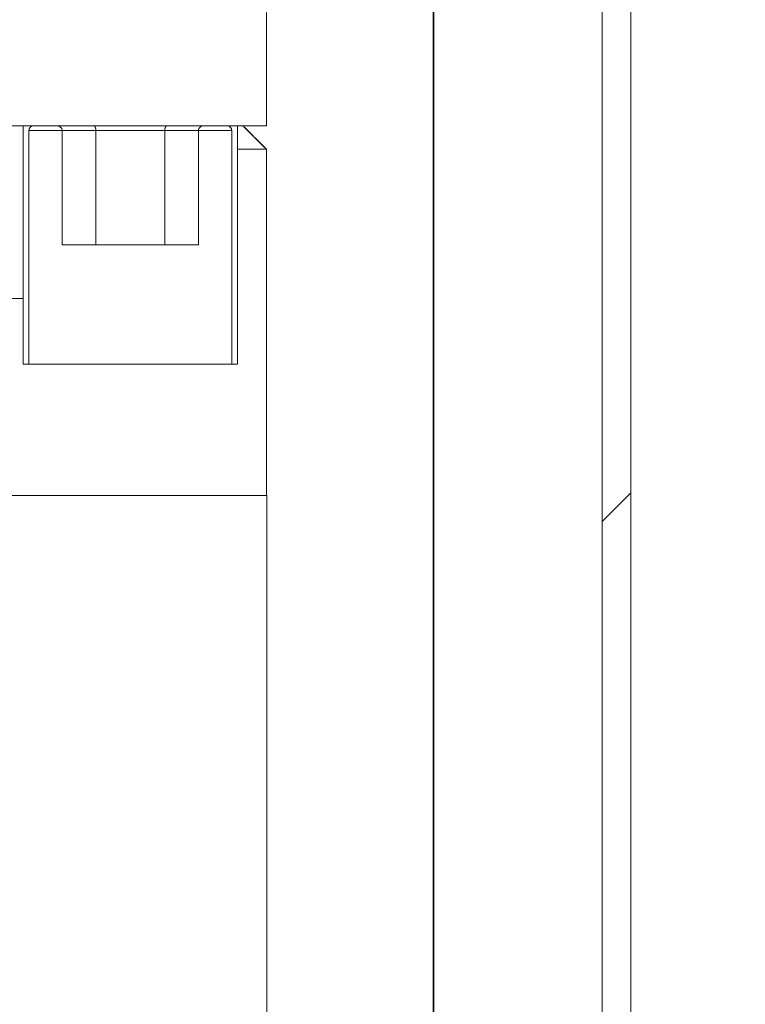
# Model space of a CAD drawing. Header units: millimetres. Extents: x 4 to 1188, y 1 to 840.
# Tile 169 of 256: x 684.98 to 689.04, y 309.71 to 315.22. Entities that reach past the tile are written whole.
import ezdxf

# ---------------------------------------------------------------- set-up
doc = ezdxf.new("R2010")
doc.units = ezdxf.units.MM
doc.layers.add('1', color=7, linetype='Continuous')
doc.styles.add('Arial Unicode MS', font='Arial Unicode MS')
doc.dimstyles.get("Standard").update_dxf_attribs({"dimtxt": 0.18, "dimasz": 0.18, "dimexe": 0.18, "dimexo": 0.0625, "dimgap": 0.09, "dimtad": 0, "dimtih": 1, "dimtoh": 1, "dimdec": 4, "dimzin": 0, "dimdsep": 46, "dimtxsty": 'Standard', "dimcen": 0.09, "dimadec": 0, "dimazin": 0, "dimtfac": 1, "dimtdec": 4, "dimtofl": 0, "dimtmove": 0, "dimatfit": 3, "dimfxl": 0, "dimtolj": 1, "dimtzin": 0, "dimarcsym": 0})

# ---------------------------------------------------------------- blocks, each defined once
blk = doc.blocks.new('_U9')
at = {"layer": '1', "color": 18, "lineweight": 35}
for p, q in [((765.5658, 431.4159), (765.5658, 279.2286)), ((687.2926, 333.4197), (687.2926, 279.2286)), ((687.2926, 281.2286), (765.5658, 281.2286))]:
    blk.add_line(p, q, dxfattribs=at)
at = {"layer": '1', "color": 18, "lineweight": 70}
for points in [[(687.2926, 281.2286), (690.7926, 282.0046), (690.7926, 280.4527)], [(765.5658, 281.2286), (762.0658, 280.4527), (762.0658, 282.0046)]]:
    blk.add_solid(points, dxfattribs=at)
at = {"layer": '1', "color": 18, "linetype": 'Continuous', "lineweight": 13, "insert": (723.2419, 281.9755), "char_height": 3, "attachment_point": 7, "line_spacing_factor": 1.047437, "style": 'Arial Unicode MS'}
blk.add_mtext('\\fArial Unicode MS|b0|i0;\\W1.0000;587', dxfattribs=at)

msp = doc.modelspace()

# ---------------------------------------------------------------- hatches: boundary and pattern name
at = {"layer": '1', "linetype": 'Continuous', "lineweight": 35}
h = msp.add_hatch(dxfattribs=at)
h.set_pattern_fill('ANSI31', color=154, scale=1.55, angle=-2.13e-14, style=0)
h.paths.add_polyline_path([(688.3951, 292.0753), (688.2351, 292.0753), (688.2351, 326.3989), (688.3951, 326.3989)], flags=0)
h = msp.add_hatch(dxfattribs=at)
h.set_pattern_fill('ANSI31', color=154, scale=1.55, angle=-2.13e-14, style=0)
h.paths.add_polyline_path([(677.425, 315.2564), (679.4917, 315.2564), (679.4917, 314.623), (677.425, 314.623)], flags=0)
h.paths.add_polyline_path([(684.9584, 315.2564), (686.3584, 315.2564), (686.3584, 314.623), (684.9584, 314.623)], flags=0)

# ---------------------------------------------------------------- linework, layer by layer
at = {"layer": '1', "color": 154, "linetype": 'Continuous', "lineweight": 13}
for p, q in [((688.2351, 292.0753), (688.2351, 326.3989)), ((688.3951, 326.3989), (688.3951, 292.0753)), ((686.3584, 314.623), (686.3584, 315.2564)), ((686.3584, 315.2564), (686.3584, 314.623)), ((684.8926, 314.623), (684.9969, 314.623)), ((684.8926, 314.623), (684.9969, 314.623)), ((684.8926, 314.623), (684.9969, 314.623)), ((686.3584, 314.623), (684.9584, 314.623)), ((684.9969, 314.623), (684.9969, 313.2897)), ((684.9969, 314.623), (684.9969, 313.2897)), ((684.9969, 314.623), (684.9969, 313.2897)), ((685.0569, 314.623), (685.1847, 314.623)), ((685.0569, 314.623), (685.1847, 314.623)), ((685.0569, 314.623), (685.1847, 314.623)), ((686.009, 314.623), (686.1369, 314.623)), ((686.009, 314.623), (686.1369, 314.623)), ((686.009, 314.623), (686.1369, 314.623)), ((686.1969, 313.2897), (686.1969, 314.623)), ((686.1969, 314.623), (686.2259, 314.623)), ((686.1969, 313.2897), (686.1969, 314.623)), ((686.1969, 314.623), (686.2259, 314.623)), ((686.1969, 314.623), (686.2259, 314.623)), ((686.1969, 313.2897), (686.1969, 314.623)), ((686.3576, 314.4913), (686.2259, 314.623)), ((686.3576, 314.4913), (686.2259, 314.623)), ((686.3576, 314.4913), (686.2259, 314.623)), ((686.2259, 314.623), (686.3576, 314.4913)), ((686.2259, 314.623), (686.3576, 314.4913)), ((686.2259, 314.623), (686.3576, 314.4913)), ((685.0303, 314.5964), (685.0303, 313.2897)), ((685.0303, 314.5964), (685.0303, 313.2897)), ((685.0303, 314.5964), (685.0303, 313.2897)), ((685.2155, 314.5964), (685.0303, 314.5964)), ((685.2155, 314.5964), (685.0303, 314.5964)), ((685.2155, 314.5964), (685.0303, 314.5964)), ((685.2155, 314.5964), (685.0303, 314.5964)), ((685.2155, 314.5964), (685.0303, 314.5964)), ((685.2155, 314.5964), (685.0303, 314.5964)), ((685.2155, 313.9564), (685.2155, 314.5964)), ((685.2155, 313.9564), (685.2155, 314.5964)), ((685.2155, 313.9564), (685.2155, 314.5964)), ((685.2155, 314.5964), (685.4045, 314.5964)), ((685.2155, 314.5964), (685.4045, 314.5964)), ((685.4045, 314.5964), (685.2155, 314.5964)), ((685.4045, 314.5964), (685.2155, 314.5964)), ((685.4045, 314.5964), (685.2155, 314.5964)), ((685.2155, 314.5964), (685.4045, 314.5964)), ((685.4045, 314.5964), (685.4045, 313.9564)), ((685.7894, 314.5964), (685.4045, 314.5964)), ((685.4045, 314.5964), (685.7894, 314.5964)), ((685.4045, 313.9564), (685.4045, 314.5964)), ((685.4045, 314.5964), (685.7894, 314.5964)), ((685.4045, 313.9564), (685.4045, 314.5964)), ((685.7894, 314.5964), (685.4045, 314.5964)), ((685.4045, 314.5964), (685.4045, 313.9564)), ((685.4045, 314.5964), (685.7894, 314.5964)), ((685.4045, 313.9564), (685.4045, 314.5964)), ((685.4045, 314.5964), (685.4045, 313.9564)), ((685.7894, 314.5964), (685.4045, 314.5964)), ((685.7894, 314.5964), (685.7894, 313.9564)), ((685.7894, 313.9564), (685.7894, 314.5964)), ((685.7894, 314.5964), (685.7894, 313.9564)), ((685.9782, 314.5964), (685.7894, 314.5964)), ((685.9782, 314.5964), (685.7894, 314.5964)), ((685.9782, 314.5964), (685.7894, 314.5964)), ((685.7894, 313.9564), (685.7894, 314.5964)), ((685.7894, 314.5964), (685.7894, 313.9564)), ((685.7894, 313.9564), (685.7894, 314.5964)), ((685.7894, 314.5964), (685.9782, 314.5964)), ((685.7894, 314.5964), (685.9782, 314.5964)), ((685.7894, 314.5964), (685.9782, 314.5964)), ((685.9782, 314.5964), (685.9782, 313.9564)), ((685.9782, 314.5964), (685.9782, 313.9564)), ((685.9782, 314.5964), (685.9782, 313.9564)), ((686.1635, 314.5964), (685.9782, 314.5964)), ((686.1635, 314.5964), (685.9782, 314.5964)), ((686.1635, 314.5964), (685.9782, 314.5964)), ((686.1635, 314.5964), (685.9782, 314.5964)), ((686.1635, 314.5964), (685.9782, 314.5964)), ((686.1635, 314.5964), (685.9782, 314.5964)), ((686.1635, 313.2897), (686.1635, 314.5964)), ((686.1635, 313.2897), (686.1635, 314.5964)), ((686.1635, 313.2897), (686.1635, 314.5964)), ((686.3576, 314.4913), (686.1968, 314.4913)), ((686.1968, 314.4913), (686.3576, 314.4913)), ((686.3576, 314.4913), (686.1968, 314.4913)), ((686.3576, 314.4913), (686.1968, 314.4913)), ((686.1968, 314.4913), (686.3576, 314.4913)), ((686.1968, 314.4913), (686.3576, 314.4913)), ((686.3576, 312.5564), (686.3576, 314.4913)), ((686.3576, 312.5564), (686.3576, 314.4913)), ((686.3576, 312.5564), (686.3576, 314.4913)), ((686.3576, 314.4913), (686.3576, 312.5564)), ((686.3576, 312.5564), (686.3576, 314.4913)), ((686.3576, 312.5564), (686.3576, 314.4913)), ((686.3576, 314.4913), (686.3576, 312.5564)), ((686.3576, 312.5564), (686.3576, 314.4913)), ((686.3576, 314.4913), (686.3576, 312.5564)), ((685.2155, 313.9564), (685.9782, 313.9564)), ((685.2155, 313.9564), (685.9782, 313.9564)), ((685.2155, 313.9564), (685.9782, 313.9564)), ((685.4045, 313.9564), (685.2155, 313.9564)), ((685.4045, 313.9564), (685.2155, 313.9564)), ((685.4045, 313.9564), (685.2155, 313.9564)), ((685.9782, 313.9564), (685.7894, 313.9564)), ((685.9782, 313.9564), (685.7894, 313.9564)), ((685.9782, 313.9564), (685.7894, 313.9564)), ((684.9969, 313.6564), (684.8206, 313.6564)), ((684.9969, 313.2897), (685.0303, 313.2897)), ((684.9969, 313.2897), (685.0303, 313.2897)), ((684.9969, 313.2897), (685.0303, 313.2897)), ((685.0303, 313.2897), (686.1635, 313.2897)), ((685.0303, 313.2897), (686.1635, 313.2897)), ((685.0303, 313.2897), (686.1635, 313.2897)), ((686.1635, 313.2897), (686.1969, 313.2897)), ((686.1635, 313.2897), (686.1969, 313.2897)), ((686.1635, 313.2897), (686.1969, 313.2897)), ((678.0942, 312.5564), (686.3576, 312.5564)), ((678.0942, 312.5564), (686.3576, 312.5564)), ((678.0942, 312.5564), (686.3576, 312.5564)), ((686.3576, 312.5564), (686.3592, 312.5564)), ((686.3576, 312.5564), (686.3592, 312.5564)), ((686.3576, 312.5564), (686.3592, 312.5564)), ((686.3592, 294.1964), (686.3592, 312.5564)), ((686.3592, 294.1964), (686.3592, 312.5564)), ((686.3592, 294.1964), (686.3592, 312.5564)), ((686.3592, 294.2908), (686.3592, 312.5564)), ((686.3592, 312.5564), (686.3592, 294.2908)), ((686.3592, 294.2908), (686.3592, 312.5564)), ((686.3592, 294.2908), (686.3592, 312.5564)), ((686.3592, 312.5564), (686.3592, 294.2908)), ((686.3592, 312.5564), (686.3592, 294.2908))]:
    msp.add_line(p, q, dxfattribs=at)
for centre, ratio, start_param, end_param in [((685.1847, 314.5964), 0.865954, 0, 1.570796), ((685.1847, 314.5964), 0.865954, 0, 1.570796), ((685.1847, 314.5964), 0.865954, 0, 1.570796), ((686.009, 314.5964), 0.866097, 1.570796, 3.141593), ((686.009, 314.5964), 0.866097, 1.570796, 3.141593), ((686.009, 314.5964), 0.866097, 1.570796, 3.141593)]:
    msp.add_ellipse(centre, major_axis=(0.0308, 0), ratio=ratio, start_param=start_param, end_param=end_param, dxfattribs=at)
for points, degree, knots in [([(684.9969, 314.623), (684.9972, 314.623), (685.0027, 314.623), (685.02, 314.623), (685.0652, 314.623), (685.1309, 314.623), (685.2144, 314.623), (685.3127, 314.623), (685.4219, 314.623), (685.5378, 314.623), (685.656, 314.623), (685.7719, 314.623), (685.8811, 314.623), (685.9794, 314.623), (686.063, 314.623), (686.1286, 314.623), (686.1738, 314.623), (686.1911, 314.623), (686.1966, 314.623), (686.1969, 314.623)], 2, [0, 0, 0, 0.028215, 0.05967, 0.12258, 0.18549, 0.2484, 0.31131, 0.37422, 0.437129, 0.500039, 0.562949, 0.625859, 0.688769, 0.751679, 0.814589, 0.877499, 0.940409, 0.971864, 1, 1, 1]), ([(684.9969, 314.623), (684.9972, 314.623), (685.0027, 314.623), (685.02, 314.623), (685.0652, 314.623), (685.1309, 314.623), (685.2144, 314.623), (685.3127, 314.623), (685.4219, 314.623), (685.5378, 314.623), (685.656, 314.623), (685.7719, 314.623), (685.8811, 314.623), (685.9794, 314.623), (686.063, 314.623), (686.1286, 314.623), (686.1738, 314.623), (686.1911, 314.623), (686.1966, 314.623), (686.1969, 314.623)], 2, [0, 0, 0, 0.028215, 0.05967, 0.12258, 0.18549, 0.2484, 0.31131, 0.37422, 0.437129, 0.500039, 0.562949, 0.625859, 0.688769, 0.751679, 0.814589, 0.877499, 0.940409, 0.971864, 1, 1, 1]), ([(684.9969, 314.623), (684.9972, 314.623), (685.0027, 314.623), (685.02, 314.623), (685.0652, 314.623), (685.1309, 314.623), (685.2144, 314.623), (685.3127, 314.623), (685.4219, 314.623), (685.5378, 314.623), (685.656, 314.623), (685.7719, 314.623), (685.8811, 314.623), (685.9794, 314.623), (686.063, 314.623), (686.1286, 314.623), (686.1738, 314.623), (686.1911, 314.623), (686.1966, 314.623), (686.1969, 314.623)], 2, [0, 0, 0, 0.028215, 0.05967, 0.12258, 0.18549, 0.2484, 0.31131, 0.37422, 0.437129, 0.500039, 0.562949, 0.625859, 0.688769, 0.751679, 0.814589, 0.877499, 0.940409, 0.971864, 1, 1, 1]), ([(685.0303, 314.5964), (685.0303, 314.5981), (685.0304, 314.5998), (685.0309, 314.6024), (685.0312, 314.6033), (685.0317, 314.6049), (685.032, 314.6058), (685.033, 314.6082), (685.0338, 314.6097), (685.0357, 314.6126), (685.0368, 314.614), (685.0387, 314.6158), (685.0393, 314.6164), (685.0407, 314.6175), (685.0414, 314.6181), (685.0436, 314.6195), (685.0451, 314.6203), (685.0483, 314.6217), (685.05, 314.6222), (685.0535, 314.6229), (685.0552, 314.623), (685.0569, 314.623)], 3, [0, 0, 0, 0, 0.125, 0.125, 0.1875, 0.1875, 0.25, 0.25, 0.375, 0.375, 0.5, 0.5, 0.5625, 0.5625, 0.625, 0.625, 0.75, 0.75, 0.875, 0.875, 1, 1, 1, 1]), ([(685.0303, 314.5964), (685.0303, 314.5981), (685.0304, 314.5998), (685.0309, 314.6024), (685.0312, 314.6033), (685.0317, 314.6049), (685.032, 314.6058), (685.033, 314.6082), (685.0338, 314.6097), (685.0357, 314.6126), (685.0368, 314.614), (685.0387, 314.6158), (685.0393, 314.6164), (685.0407, 314.6175), (685.0414, 314.6181), (685.0436, 314.6195), (685.0451, 314.6203), (685.0483, 314.6217), (685.05, 314.6222), (685.0535, 314.6229), (685.0552, 314.623), (685.0569, 314.623)], 3, [0, 0, 0, 0, 0.125, 0.125, 0.1875, 0.1875, 0.25, 0.25, 0.375, 0.375, 0.5, 0.5, 0.5625, 0.5625, 0.625, 0.625, 0.75, 0.75, 0.875, 0.875, 1, 1, 1, 1]), ([(685.0303, 314.5964), (685.0303, 314.5981), (685.0304, 314.5998), (685.0309, 314.6024), (685.0312, 314.6033), (685.0317, 314.6049), (685.032, 314.6058), (685.033, 314.6082), (685.0338, 314.6097), (685.0357, 314.6126), (685.0368, 314.614), (685.0387, 314.6158), (685.0393, 314.6164), (685.0407, 314.6175), (685.0414, 314.6181), (685.0436, 314.6195), (685.0451, 314.6203), (685.0483, 314.6217), (685.05, 314.6222), (685.0535, 314.6229), (685.0552, 314.623), (685.0569, 314.623)], 3, [0, 0, 0, 0, 0.125, 0.125, 0.1875, 0.1875, 0.25, 0.25, 0.375, 0.375, 0.5, 0.5, 0.5625, 0.5625, 0.625, 0.625, 0.75, 0.75, 0.875, 0.875, 1, 1, 1, 1]), ([(685.4045, 314.5964), (685.4045, 314.5967), (685.4045, 314.5973), (685.4045, 314.5982), (685.4044, 314.5991), (685.4044, 314.6), (685.4043, 314.6009), (685.4042, 314.6018), (685.404, 314.6027), (685.4039, 314.6036), (685.4037, 314.6045), (685.4036, 314.6054), (685.4034, 314.6063), (685.4032, 314.6072), (685.4029, 314.6081), (685.4027, 314.6089), (685.4024, 314.6098), (685.4021, 314.6106), (685.4018, 314.6114), (685.4015, 314.6122), (685.4011, 314.613), (685.4008, 314.6138), (685.4004, 314.6145), (685.3998, 314.6156), (685.3989, 314.6169), (685.3978, 314.6185), (685.3964, 314.6199), (685.3953, 314.6208), (685.3944, 314.6214), (685.3937, 314.6218), (685.393, 314.6222), (685.3921, 314.6225), (685.3912, 314.6228), (685.3902, 314.623), (685.3895, 314.623), (685.3891, 314.623)], 3, [0, 0, 0, 0, 0.01997, 0.040053, 0.060258, 0.080593, 0.101066, 0.121685, 0.142458, 0.163393, 0.184495, 0.205774, 0.227235, 0.248886, 0.270733, 0.292783, 0.315042, 0.337516, 0.360211, 0.383132, 0.406287, 0.429679, 0.453314, 0.477197, 0.535527, 0.597749, 0.663908, 0.734041, 0.761014, 0.791659, 0.825978, 0.863971, 0.905639, 0.950982, 1, 1, 1, 1]), ([(685.4045, 314.5964), (685.4045, 314.5967), (685.4045, 314.5973), (685.4045, 314.5982), (685.4044, 314.5991), (685.4044, 314.6), (685.4043, 314.6009), (685.4042, 314.6018), (685.404, 314.6027), (685.4039, 314.6036), (685.4037, 314.6045), (685.4036, 314.6054), (685.4034, 314.6063), (685.4032, 314.6072), (685.4029, 314.6081), (685.4027, 314.6089), (685.4024, 314.6098), (685.4021, 314.6106), (685.4018, 314.6114), (685.4015, 314.6122), (685.4011, 314.613), (685.4008, 314.6138), (685.4004, 314.6145), (685.3998, 314.6156), (685.3989, 314.6169), (685.3978, 314.6185), (685.3964, 314.6199), (685.3953, 314.6208), (685.3944, 314.6214), (685.3937, 314.6218), (685.393, 314.6222), (685.3921, 314.6225), (685.3912, 314.6228), (685.3902, 314.623), (685.3895, 314.623), (685.3891, 314.623)], 3, [0, 0, 0, 0, 0.01997, 0.040053, 0.060258, 0.080593, 0.101066, 0.121685, 0.142458, 0.163393, 0.184495, 0.205774, 0.227235, 0.248886, 0.270733, 0.292783, 0.315042, 0.337516, 0.360211, 0.383132, 0.406287, 0.429679, 0.453314, 0.477197, 0.535527, 0.597749, 0.663908, 0.734041, 0.761014, 0.791659, 0.825978, 0.863971, 0.905639, 0.950982, 1, 1, 1, 1]), ([(685.3891, 314.623), (685.3893, 314.623), (685.3897, 314.623), (685.3902, 314.623), (685.3907, 314.6229), (685.3912, 314.6228), (685.3917, 314.6227), (685.3922, 314.6225), (685.3926, 314.6223), (685.393, 314.6222), (685.3934, 314.622), (685.3938, 314.6218), (685.3941, 314.6216), (685.3944, 314.6214), (685.3947, 314.6212), (685.3954, 314.6207), (685.3964, 314.6199), (685.3978, 314.6185), (685.3989, 314.6169), (685.3999, 314.6154), (685.4007, 314.6139), (685.4014, 314.6125), (685.402, 314.611), (685.4025, 314.6095), (685.403, 314.6079), (685.4034, 314.6063), (685.4038, 314.6047), (685.404, 314.603), (685.4042, 314.6014), (685.4044, 314.5997), (685.4045, 314.598), (685.4045, 314.5969), (685.4045, 314.5964)], 3, [0, 0, 0, 0, 0.024963, 0.049007, 0.072135, 0.094345, 0.115637, 0.136012, 0.155469, 0.174009, 0.191632, 0.208338, 0.224127, 0.238999, 0.252955, 0.265994, 0.336091, 0.40224, 0.464478, 0.52285, 0.566437, 0.609204, 0.651186, 0.692416, 0.732931, 0.772769, 0.811971, 0.85058, 0.88864, 0.926197, 0.963301, 1, 1, 1, 1]), ([(685.3891, 314.623), (685.3893, 314.623), (685.3897, 314.623), (685.3902, 314.623), (685.3907, 314.6229), (685.3912, 314.6228), (685.3917, 314.6227), (685.3922, 314.6225), (685.3926, 314.6223), (685.393, 314.6222), (685.3934, 314.622), (685.3938, 314.6218), (685.3941, 314.6216), (685.3944, 314.6214), (685.3947, 314.6212), (685.3954, 314.6207), (685.3964, 314.6199), (685.3978, 314.6185), (685.3989, 314.6169), (685.3999, 314.6154), (685.4007, 314.6139), (685.4014, 314.6125), (685.402, 314.611), (685.4025, 314.6095), (685.403, 314.6079), (685.4034, 314.6063), (685.4038, 314.6047), (685.404, 314.603), (685.4042, 314.6014), (685.4044, 314.5997), (685.4045, 314.598), (685.4045, 314.5969), (685.4045, 314.5964)], 3, [0, 0, 0, 0, 0.024963, 0.049007, 0.072135, 0.094345, 0.115637, 0.136012, 0.155469, 0.174009, 0.191632, 0.208338, 0.224127, 0.238999, 0.252955, 0.265994, 0.336091, 0.40224, 0.464478, 0.52285, 0.566437, 0.609204, 0.651186, 0.692416, 0.732931, 0.772769, 0.811971, 0.85058, 0.88864, 0.926197, 0.963301, 1, 1, 1, 1]), ([(685.3891, 314.623), (685.3893, 314.623), (685.3897, 314.623), (685.3902, 314.623), (685.3907, 314.6229), (685.3912, 314.6228), (685.3917, 314.6227), (685.3922, 314.6225), (685.3926, 314.6223), (685.393, 314.6222), (685.3934, 314.622), (685.3938, 314.6218), (685.3941, 314.6216), (685.3944, 314.6214), (685.3947, 314.6212), (685.3954, 314.6207), (685.3964, 314.6199), (685.3978, 314.6185), (685.3989, 314.6169), (685.3999, 314.6154), (685.4007, 314.6139), (685.4014, 314.6125), (685.402, 314.611), (685.4025, 314.6095), (685.403, 314.6079), (685.4034, 314.6063), (685.4038, 314.6047), (685.404, 314.603), (685.4042, 314.6014), (685.4044, 314.5997), (685.4045, 314.598), (685.4045, 314.5969), (685.4045, 314.5964)], 3, [0, 0, 0, 0, 0.024963, 0.049007, 0.072135, 0.094345, 0.115637, 0.136012, 0.155469, 0.174009, 0.191632, 0.208338, 0.224127, 0.238999, 0.252955, 0.265994, 0.336091, 0.40224, 0.464478, 0.52285, 0.566437, 0.609204, 0.651186, 0.692416, 0.732931, 0.772769, 0.811971, 0.85058, 0.88864, 0.926197, 0.963301, 1, 1, 1, 1]), ([(685.4045, 314.5964), (685.4045, 314.5967), (685.4045, 314.5973), (685.4045, 314.5982), (685.4044, 314.5991), (685.4044, 314.6), (685.4043, 314.6009), (685.4042, 314.6018), (685.404, 314.6027), (685.4039, 314.6036), (685.4037, 314.6045), (685.4036, 314.6054), (685.4034, 314.6063), (685.4032, 314.6072), (685.4029, 314.6081), (685.4027, 314.6089), (685.4024, 314.6098), (685.4021, 314.6106), (685.4018, 314.6114), (685.4015, 314.6122), (685.4011, 314.613), (685.4008, 314.6138), (685.4004, 314.6145), (685.3998, 314.6156), (685.3989, 314.6169), (685.3978, 314.6185), (685.3964, 314.6199), (685.3953, 314.6208), (685.3944, 314.6214), (685.3937, 314.6218), (685.393, 314.6222), (685.3921, 314.6225), (685.3912, 314.6228), (685.3902, 314.623), (685.3895, 314.623), (685.3891, 314.623)], 3, [0, 0, 0, 0, 0.01997, 0.040053, 0.060258, 0.080593, 0.101066, 0.121685, 0.142458, 0.163393, 0.184495, 0.205774, 0.227235, 0.248886, 0.270733, 0.292783, 0.315042, 0.337516, 0.360211, 0.383132, 0.406287, 0.429679, 0.453314, 0.477197, 0.535527, 0.597749, 0.663908, 0.734041, 0.761014, 0.791659, 0.825978, 0.863971, 0.905639, 0.950982, 1, 1, 1, 1]), ([(685.8048, 314.623), (685.8046, 314.623), (685.8042, 314.623), (685.8037, 314.623), (685.8032, 314.6229), (685.8027, 314.6228), (685.8022, 314.6227), (685.8018, 314.6225), (685.8013, 314.6223), (685.8009, 314.6222), (685.8005, 314.622), (685.8002, 314.6218), (685.7998, 314.6216), (685.7995, 314.6214), (685.7992, 314.6212), (685.7985, 314.6207), (685.7975, 314.6199), (685.7961, 314.6185), (685.795, 314.6169), (685.794, 314.6154), (685.7932, 314.6139), (685.7925, 314.6125), (685.7919, 314.611), (685.7914, 314.6095), (685.7909, 314.6079), (685.7905, 314.6063), (685.7902, 314.6047), (685.7899, 314.603), (685.7897, 314.6014), (685.7895, 314.5997), (685.7894, 314.598), (685.7894, 314.5969), (685.7894, 314.5964)], 3, [0, 0, 0, 0, 0.024963, 0.049007, 0.072135, 0.094345, 0.115637, 0.136012, 0.155469, 0.174009, 0.191632, 0.208338, 0.224127, 0.238999, 0.252955, 0.265994, 0.336091, 0.40224, 0.464478, 0.52285, 0.566437, 0.609204, 0.651186, 0.692416, 0.732931, 0.772769, 0.811971, 0.85058, 0.88864, 0.926197, 0.963301, 1, 1, 1, 1]), ([(685.7894, 314.5964), (685.7894, 314.5967), (685.7894, 314.5973), (685.7894, 314.5982), (685.7895, 314.5991), (685.7895, 314.6), (685.7896, 314.6009), (685.7897, 314.6018), (685.7898, 314.6027), (685.79, 314.6036), (685.7901, 314.6045), (685.7903, 314.6054), (685.7905, 314.6063), (685.7907, 314.6072), (685.7909, 314.6081), (685.7912, 314.6089), (685.7915, 314.6098), (685.7918, 314.6106), (685.7921, 314.6114), (685.7924, 314.6122), (685.7928, 314.613), (685.7931, 314.6138), (685.7935, 314.6145), (685.7941, 314.6156), (685.795, 314.6169), (685.7961, 314.6185), (685.7975, 314.6199), (685.7986, 314.6208), (685.7995, 314.6214), (685.8002, 314.6218), (685.8009, 314.6222), (685.8018, 314.6225), (685.8027, 314.6228), (685.8037, 314.623), (685.8044, 314.623), (685.8048, 314.623)], 3, [0, 0, 0, 0, 0.01997, 0.040053, 0.060258, 0.080593, 0.101066, 0.121685, 0.142458, 0.163393, 0.184495, 0.205774, 0.227235, 0.248886, 0.270733, 0.292783, 0.315042, 0.337516, 0.360211, 0.383132, 0.406287, 0.429679, 0.453314, 0.477197, 0.535527, 0.597749, 0.663908, 0.734041, 0.761014, 0.791659, 0.825978, 0.863971, 0.905639, 0.950982, 1, 1, 1, 1]), ([(685.7894, 314.5964), (685.7894, 314.5967), (685.7894, 314.5973), (685.7894, 314.5982), (685.7895, 314.5991), (685.7895, 314.6), (685.7896, 314.6009), (685.7897, 314.6018), (685.7898, 314.6027), (685.79, 314.6036), (685.7901, 314.6045), (685.7903, 314.6054), (685.7905, 314.6063), (685.7907, 314.6072), (685.7909, 314.6081), (685.7912, 314.6089), (685.7915, 314.6098), (685.7918, 314.6106), (685.7921, 314.6114), (685.7924, 314.6122), (685.7928, 314.613), (685.7931, 314.6138), (685.7935, 314.6145), (685.7941, 314.6156), (685.795, 314.6169), (685.7961, 314.6185), (685.7975, 314.6199), (685.7986, 314.6208), (685.7995, 314.6214), (685.8002, 314.6218), (685.8009, 314.6222), (685.8018, 314.6225), (685.8027, 314.6228), (685.8037, 314.623), (685.8044, 314.623), (685.8048, 314.623)], 3, [0, 0, 0, 0, 0.01997, 0.040053, 0.060258, 0.080593, 0.101066, 0.121685, 0.142458, 0.163393, 0.184495, 0.205774, 0.227235, 0.248886, 0.270733, 0.292783, 0.315042, 0.337516, 0.360211, 0.383132, 0.406287, 0.429679, 0.453314, 0.477197, 0.535527, 0.597749, 0.663908, 0.734041, 0.761014, 0.791659, 0.825978, 0.863971, 0.905639, 0.950982, 1, 1, 1, 1]), ([(685.7894, 314.5964), (685.7894, 314.5967), (685.7894, 314.5973), (685.7894, 314.5982), (685.7895, 314.5991), (685.7895, 314.6), (685.7896, 314.6009), (685.7897, 314.6018), (685.7898, 314.6027), (685.79, 314.6036), (685.7901, 314.6045), (685.7903, 314.6054), (685.7905, 314.6063), (685.7907, 314.6072), (685.7909, 314.6081), (685.7912, 314.6089), (685.7915, 314.6098), (685.7918, 314.6106), (685.7921, 314.6114), (685.7924, 314.6122), (685.7928, 314.613), (685.7931, 314.6138), (685.7935, 314.6145), (685.7941, 314.6156), (685.795, 314.6169), (685.7961, 314.6185), (685.7975, 314.6199), (685.7986, 314.6208), (685.7995, 314.6214), (685.8002, 314.6218), (685.8009, 314.6222), (685.8018, 314.6225), (685.8027, 314.6228), (685.8037, 314.623), (685.8044, 314.623), (685.8048, 314.623)], 3, [0, 0, 0, 0, 0.01997, 0.040053, 0.060258, 0.080593, 0.101066, 0.121685, 0.142458, 0.163393, 0.184495, 0.205774, 0.227235, 0.248886, 0.270733, 0.292783, 0.315042, 0.337516, 0.360211, 0.383132, 0.406287, 0.429679, 0.453314, 0.477197, 0.535527, 0.597749, 0.663908, 0.734041, 0.761014, 0.791659, 0.825978, 0.863971, 0.905639, 0.950982, 1, 1, 1, 1]), ([(685.8048, 314.623), (685.8046, 314.623), (685.8042, 314.623), (685.8037, 314.623), (685.8032, 314.6229), (685.8027, 314.6228), (685.8022, 314.6227), (685.8018, 314.6225), (685.8013, 314.6223), (685.8009, 314.6222), (685.8005, 314.622), (685.8002, 314.6218), (685.7998, 314.6216), (685.7995, 314.6214), (685.7992, 314.6212), (685.7985, 314.6207), (685.7975, 314.6199), (685.7961, 314.6185), (685.795, 314.6169), (685.794, 314.6154), (685.7932, 314.6139), (685.7925, 314.6125), (685.7919, 314.611), (685.7914, 314.6095), (685.7909, 314.6079), (685.7905, 314.6063), (685.7902, 314.6047), (685.7899, 314.603), (685.7897, 314.6014), (685.7895, 314.5997), (685.7894, 314.598), (685.7894, 314.5969), (685.7894, 314.5964)], 3, [0, 0, 0, 0, 0.024963, 0.049007, 0.072135, 0.094345, 0.115637, 0.136012, 0.155469, 0.174009, 0.191632, 0.208338, 0.224127, 0.238999, 0.252955, 0.265994, 0.336091, 0.40224, 0.464478, 0.52285, 0.566437, 0.609204, 0.651186, 0.692416, 0.732931, 0.772769, 0.811971, 0.85058, 0.88864, 0.926197, 0.963301, 1, 1, 1, 1]), ([(685.8048, 314.623), (685.8046, 314.623), (685.8042, 314.623), (685.8037, 314.623), (685.8032, 314.6229), (685.8027, 314.6228), (685.8022, 314.6227), (685.8018, 314.6225), (685.8013, 314.6223), (685.8009, 314.6222), (685.8005, 314.622), (685.8002, 314.6218), (685.7998, 314.6216), (685.7995, 314.6214), (685.7992, 314.6212), (685.7985, 314.6207), (685.7975, 314.6199), (685.7961, 314.6185), (685.795, 314.6169), (685.794, 314.6154), (685.7932, 314.6139), (685.7925, 314.6125), (685.7919, 314.611), (685.7914, 314.6095), (685.7909, 314.6079), (685.7905, 314.6063), (685.7902, 314.6047), (685.7899, 314.603), (685.7897, 314.6014), (685.7895, 314.5997), (685.7894, 314.598), (685.7894, 314.5969), (685.7894, 314.5964)], 3, [0, 0, 0, 0, 0.024963, 0.049007, 0.072135, 0.094345, 0.115637, 0.136012, 0.155469, 0.174009, 0.191632, 0.208338, 0.224127, 0.238999, 0.252955, 0.265994, 0.336091, 0.40224, 0.464478, 0.52285, 0.566437, 0.609204, 0.651186, 0.692416, 0.732931, 0.772769, 0.811971, 0.85058, 0.88864, 0.926197, 0.963301, 1, 1, 1, 1]), ([(686.1369, 314.623), (686.1386, 314.623), (686.1403, 314.6229), (686.1438, 314.6222), (686.1455, 314.6217), (686.1479, 314.6207), (686.1486, 314.6203), (686.1502, 314.6195), (686.1509, 314.619), (686.1531, 314.6176), (686.1545, 314.6165), (686.1569, 314.614), (686.1581, 314.6126), (686.16, 314.6098), (686.1608, 314.6082), (686.1618, 314.6058), (686.1621, 314.605), (686.1626, 314.6033), (686.1629, 314.6024), (686.1632, 314.6007), (686.1633, 314.5998), (686.1635, 314.5981), (686.1635, 314.5972), (686.1635, 314.5964)], 3, [0, 0, 0, 0, 0.125, 0.125, 0.25, 0.25, 0.3125, 0.3125, 0.375, 0.375, 0.5, 0.5, 0.625, 0.625, 0.75, 0.75, 0.8125, 0.8125, 0.875, 0.875, 0.9375, 0.9375, 1, 1, 1, 1]), ([(686.1369, 314.623), (686.1386, 314.623), (686.1403, 314.6229), (686.1438, 314.6222), (686.1455, 314.6217), (686.1479, 314.6207), (686.1486, 314.6203), (686.1502, 314.6195), (686.1509, 314.619), (686.1531, 314.6176), (686.1545, 314.6165), (686.1569, 314.614), (686.1581, 314.6126), (686.16, 314.6098), (686.1608, 314.6082), (686.1618, 314.6058), (686.1621, 314.605), (686.1626, 314.6033), (686.1629, 314.6024), (686.1632, 314.6007), (686.1633, 314.5998), (686.1635, 314.5981), (686.1635, 314.5972), (686.1635, 314.5964)], 3, [0, 0, 0, 0, 0.125, 0.125, 0.25, 0.25, 0.3125, 0.3125, 0.375, 0.375, 0.5, 0.5, 0.625, 0.625, 0.75, 0.75, 0.8125, 0.8125, 0.875, 0.875, 0.9375, 0.9375, 1, 1, 1, 1]), ([(686.1369, 314.623), (686.1386, 314.623), (686.1403, 314.6229), (686.1438, 314.6222), (686.1455, 314.6217), (686.1479, 314.6207), (686.1486, 314.6203), (686.1502, 314.6195), (686.1509, 314.619), (686.1531, 314.6176), (686.1545, 314.6165), (686.1569, 314.614), (686.1581, 314.6126), (686.16, 314.6098), (686.1608, 314.6082), (686.1618, 314.6058), (686.1621, 314.605), (686.1626, 314.6033), (686.1629, 314.6024), (686.1632, 314.6007), (686.1633, 314.5998), (686.1635, 314.5981), (686.1635, 314.5972), (686.1635, 314.5964)], 3, [0, 0, 0, 0, 0.125, 0.125, 0.25, 0.25, 0.3125, 0.3125, 0.375, 0.375, 0.5, 0.5, 0.625, 0.625, 0.75, 0.75, 0.8125, 0.8125, 0.875, 0.875, 0.9375, 0.9375, 1, 1, 1, 1]), ([(685.0303, 313.2897), (685.0305, 313.2897), (685.0357, 313.2897), (685.052, 313.2897), (685.0947, 313.2897), (685.1567, 313.2897), (685.2357, 313.2897), (685.3285, 313.2897), (685.4316, 313.2897), (685.5411, 313.2897), (685.6527, 313.2897), (685.7622, 313.2897), (685.8653, 313.2897), (685.9581, 313.2897), (686.0371, 313.2897), (686.0991, 313.2897), (686.1418, 313.2897), (686.1581, 313.2897), (686.1633, 313.2897), (686.1635, 313.2897)], 2, [0, 0, 0, 0.028037, 0.059504, 0.122437, 0.185371, 0.248305, 0.311238, 0.374172, 0.437106, 0.500039, 0.562973, 0.625907, 0.68884, 0.751774, 0.814708, 0.877641, 0.940575, 0.972042, 1, 1, 1]), ([(685.0303, 313.2897), (685.0305, 313.2897), (685.0357, 313.2897), (685.052, 313.2897), (685.0947, 313.2897), (685.1567, 313.2897), (685.2357, 313.2897), (685.3285, 313.2897), (685.4316, 313.2897), (685.5411, 313.2897), (685.6527, 313.2897), (685.7622, 313.2897), (685.8653, 313.2897), (685.9581, 313.2897), (686.0371, 313.2897), (686.0991, 313.2897), (686.1418, 313.2897), (686.1581, 313.2897), (686.1633, 313.2897), (686.1635, 313.2897)], 2, [0, 0, 0, 0.028037, 0.059504, 0.122437, 0.185371, 0.248305, 0.311238, 0.374172, 0.437106, 0.500039, 0.562973, 0.625907, 0.68884, 0.751774, 0.814708, 0.877641, 0.940575, 0.972042, 1, 1, 1]), ([(685.0303, 313.2897), (685.0305, 313.2897), (685.0357, 313.2897), (685.052, 313.2897), (685.0947, 313.2897), (685.1567, 313.2897), (685.2357, 313.2897), (685.3285, 313.2897), (685.4316, 313.2897), (685.5411, 313.2897), (685.6527, 313.2897), (685.7622, 313.2897), (685.8653, 313.2897), (685.9581, 313.2897), (686.0371, 313.2897), (686.0991, 313.2897), (686.1418, 313.2897), (686.1581, 313.2897), (686.1633, 313.2897), (686.1635, 313.2897)], 2, [0, 0, 0, 0.028037, 0.059504, 0.122437, 0.185371, 0.248305, 0.311238, 0.374172, 0.437106, 0.500039, 0.562973, 0.625907, 0.68884, 0.751774, 0.814708, 0.877641, 0.940575, 0.972042, 1, 1, 1])]:
    msp.add_open_spline(points, degree=degree, knots=knots, dxfattribs=at)
for points, degree in [([(685.1847, 314.623), (685.3891, 314.623)], 1), ([(685.1847, 314.623), (685.3891, 314.623)], 1), ([(685.1847, 314.623), (685.3891, 314.623)], 1), ([(685.8048, 314.623), (686.009, 314.623)], 1), ([(685.8048, 314.623), (686.009, 314.623)], 1), ([(685.8048, 314.623), (686.009, 314.623)], 1), ([(686.3576, 314.4913), (686.3137, 314.5352), (686.2698, 314.5791), (686.2259, 314.623)], 3), ([(686.3576, 314.4913), (686.3137, 314.5352), (686.2698, 314.5791), (686.2259, 314.623)], 3), ([(686.3576, 314.4913), (686.3137, 314.5352), (686.2698, 314.5791), (686.2259, 314.623)], 3)]:
    msp.add_open_spline(points, degree=degree, dxfattribs=at)

# ---------------------------------------------------------------- dimensions: what is measured, and where the dimension line sits
at = {"layer": '1', "color": 18, "linetype": 'Continuous', "lineweight": 13}
dim = msp.add_linear_dim(base=(765.5658, 281.2286), p1=(687.2926, 370.7829), p2=(765.5658, 432.4159), dimstyle='Standard', override={"dimtxt": 3, "dimasz": 3.5, "dimexe": 2, "dimexo": 1, "dimgap": 1.5, "dimtad": 1, "dimtih": 1, "dimtoh": 0, "dimdec": 0, "dimlfac": 7.5, "dimzin": 8, "dimdsep": 44, "dimlunit": 2, "dimtxsty": 'Arial Unicode MS', "dimsah": 1, "dimse1": 0, "dimse2": 0, "dimsd1": 0, "dimsd2": 0, "dimclrd": 18, "dimclre": 18, "dimclrt": 18, "dimtol": 0, "dimtm": -0.1, "dimtfac": 0.666667, "dimtdec": 2, "dimtofl": 1, "dimtmove": 0, "dimtzin": 8, "dimlwd": 35, "dimlwe": 35}, dxfattribs=at)
dim.commit()
dim.dimension.update_dxf_attribs({"geometry": '_U9', "text_midpoint": (726.4292, 281.2286), "dimtype": 160})

doc.saveas('drawing.dxf')
